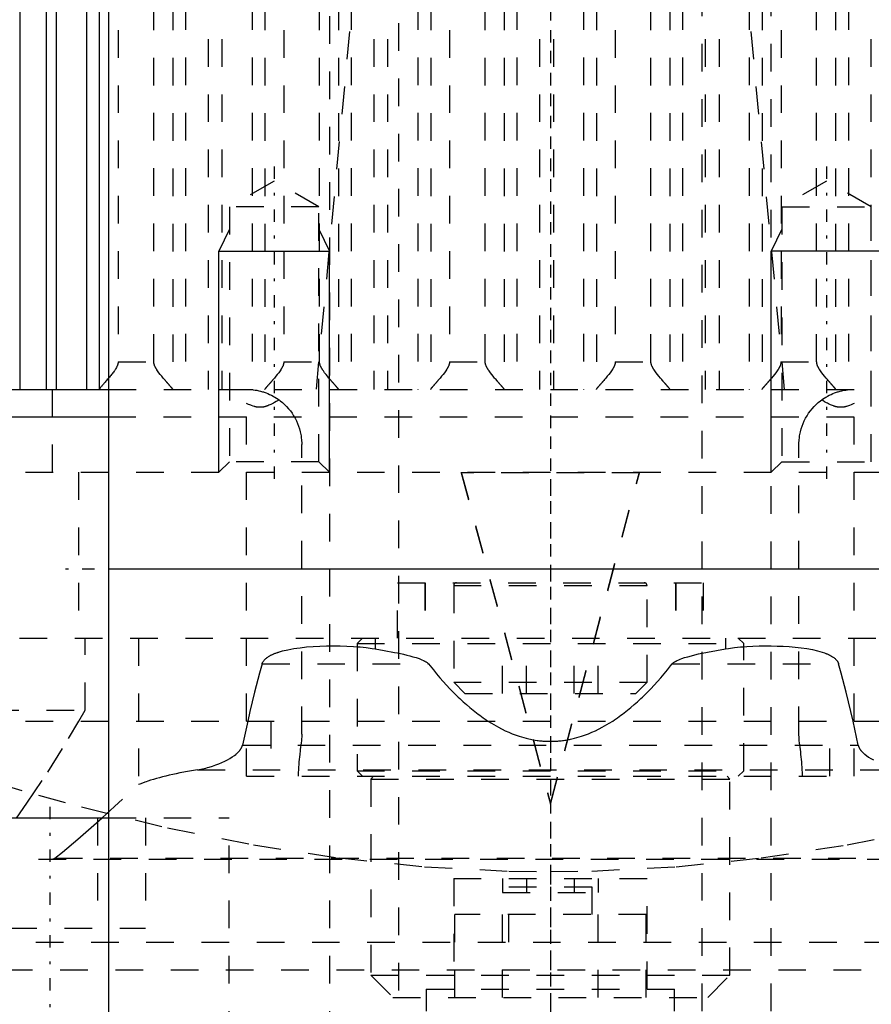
# Model space of a CAD drawing. Extents: x -70 to 70, y -1 to 571.
# Tile 5 of 14: x -19 to 12, y 180 to 216. Entities that reach past the tile are written whole.
import ezdxf

# ---------------------------------------------------------------- set-up
doc = ezdxf.new("R2010")
doc.units = 0
doc.linetypes.add('CENTER', pattern=[1.5, 0.45, -0.5, 0.05, -0.5])
doc.linetypes.add('DASHED', pattern=[2, 1, -1])
for name, color, linetype in [('AM_0', 7, 'CONTINUOUS'), ('AM_10', 7, 'CONTINUOUS'), ('AM_3', 7, 'DASHED'), ('AM_7', 7, 'CENTER')]:
    doc.layers.add(name, color=color, linetype=linetype)

msp = doc.modelspace()

# ---------------------------------------------------------------- linework, layer by layer
at = {"layer": 'AM_0', "color": 7, "linetype": 'CONTINUOUS'}
for p, q in [((-16, 394.2), (-16, 134)), ((-18.26, 249.174), (-18.26, 202.5)), ((-17.891, 249.174), (-17.891, 202.5)), ((-19.206, 248.503), (-19.206, 202.5)), ((-16.797, 248.503), (-16.797, 202.5)), ((-16.333, 248.49), (-16.333, 202.51)), ((-57.145, 202.5), (-16, 202.5)), ((-43, 201.5), (-16.007, 201.5)), ((16, 196), (-16, 196)), ((-24.627, 187), (-15.999, 187))]:
    msp.add_line(p, q, dxfattribs=at)
for points in [[(-16, 202.898, 0), (-16.014, 202.882, 0), (-16.04, 202.852, 0), (-16.065, 202.822, 0), (-16.078, 202.808, 0), (-16.09, 202.794, 0), (-16.114, 202.766, 0), (-16.138, 202.739, 0), (-16.161, 202.713, 0), (-16.183, 202.688, 0), (-16.204, 202.664, 0), (-16.214, 202.653, 0), (-16.224, 202.641, 0), (-16.243, 202.619, 0), (-16.261, 202.599, 0), (-16.277, 202.58, 0), (-16.292, 202.562, 0), (-16.305, 202.547, 0), (-16.31, 202.54, 0), (-16.315, 202.533, 0), (-16.324, 202.522, 0), (-16.331, 202.513, 0), (-16.333, 202.51, 0)], [(-16.333, 202.51, 0), (-16.335, 202.507, 0), (-16.339, 202.502, 0), (-16.343, 202.5, 0), (-16.345, 202.5, 0)]]:
    msp.add_polyline3d(points, dxfattribs=at)
at = {"layer": 'AM_10', "color": 7, "linetype": 'CONTINUOUS'}
for p, q in [((-11.621, 208.3), (-12, 207.5)), ((-8.379, 208.3), (-8, 207.5)), ((8.379, 208.3), (8, 207.5)), ((-12, 199.5), (-12, 207.5)), ((-12, 207.5), (-8, 207.5)), ((-8, 199.5), (-8, 207.5)), ((12, 207.5), (8, 207.5)), ((8, 199.5), (8, 207.5))]:
    msp.add_line(p, q, dxfattribs=at)
at = {"layer": 'AM_3', "color": 6, "linetype": 'DASHED'}
for p, q in [((-5.5, 453.75), (-5.5, 124)), ((5.5, 124), (5.5, 453.75)), ((-8, 444), (-8, 164)), ((8, 164), (8, 444)), ((-12.392, 249.174), (-12.392, 202.5)), ((-11.891, 249.174), (-11.891, 202.5)), ((-6.392, 249.174), (-6.392, 202.5)), ((-5.891, 249.174), (-5.891, 202.5)), ((-0.392, 249.174), (-0.392, 202.5)), ((0.109, 249.174), (0.109, 202.5)), ((5.608, 249.174), (5.608, 202.5)), ((6.109, 249.174), (6.109, 202.5)), ((11.608, 249.174), (11.608, 202.5)), ((-13.674, 248.49), (-13.674, 202.51)), ((-13.21, 248.503), (-13.21, 202.5)), ((-10.797, 248.503), (-10.797, 202.5)), ((-10.333, 248.49), (-10.333, 202.51)), ((-7.674, 248.49), (-7.674, 202.51)), ((-7.21, 248.503), (-7.21, 202.5)), ((-4.797, 248.503), (-4.797, 202.5)), ((-4.333, 248.49), (-4.333, 202.51)), ((-1.674, 248.49), (-1.674, 202.51)), ((-1.21, 248.503), (-1.21, 202.5)), ((1.203, 248.503), (1.203, 202.5)), ((1.667, 248.49), (1.667, 202.51)), ((4.326, 248.49), (4.326, 202.51)), ((4.79, 248.503), (4.79, 202.5)), ((7.203, 248.503), (7.203, 202.5)), ((7.667, 248.49), (7.667, 202.51)), ((10.326, 248.49), (10.326, 202.51)), ((10.79, 248.503), (10.79, 202.5)), ((-15.649, 247.5), (-15.649, 203.5)), ((-14.358, 203.5), (-14.358, 247.5)), ((-9.649, 247.5), (-9.649, 203.5)), ((-8.358, 203.5), (-8.358, 247.5)), ((-3.649, 247.5), (-3.649, 203.5)), ((-2.358, 203.5), (-2.358, 247.5)), ((2.351, 247.5), (2.351, 203.5)), ((3.642, 203.5), (3.642, 247.5)), ((8.351, 247.5), (8.351, 203.5)), ((9.642, 203.5), (9.642, 247.5)), ((-10, 210.036), (-11.621, 209.1)), ((-8.379, 209.1), (-10, 210.036)), ((10, 210.036), (8.379, 209.1)), ((11.621, 209.1), (10, 210.036)), ((-11.621, 209.1), (-11.621, 199.879)), ((-8.379, 209.1), (-11.621, 209.1)), ((-8.379, 199.879), (-8.379, 209.1)), ((8.379, 209.1), (8.379, 199.879)), ((8.379, 209.1), (11.621, 209.1)), ((11.621, 199.879), (11.621, 209.1)), ((-15.649, 203.5), (-14.358, 203.5)), ((-9.649, 203.5), (-8.358, 203.5)), ((-3.649, 203.5), (-2.358, 203.5)), ((2.351, 203.5), (3.642, 203.5)), ((8.351, 203.5), (9.642, 203.5)), ((-18.02, 199.5), (-18.02, 202.5)), ((-16, 202.5), (16, 202.5)), ((-11, 188.5), (-11, 201.987)), ((11, 188.5), (11, 201.987)), ((-16.007, 201.5), (16.007, 201.5)), ((-9, 190.02), (-9, 200.5)), ((9, 190.02), (9, 200.5)), ((-11.621, 199.879), (-12, 199.5)), ((-8.379, 199.879), (-11.621, 199.879)), ((-8, 199.5), (-8.379, 199.879)), ((8.379, 199.879), (8, 199.5)), ((8.379, 199.879), (11.621, 199.879)), ((-43, 199.5), (43, 199.5)), ((-17.084, 199.5), (-17.084, 193.5)), ((-3.225, 199.5), (-3.225, 199.474)), ((-3.225, 199.5), (0, 187.516)), ((3.225, 199.474), (-3.225, 199.474)), ((-3.225, 199.474), (0, 187.49)), ((0, 187.516), (3.225, 199.5)), ((0, 187.49), (3.225, 199.474)), ((3.225, 199.5), (3.225, 199.474)), ((-5.53, 193.5), (-5.53, 195.5)), ((-5.53, 195.5), (5.53, 195.5)), ((-4.54, 195.5), (-4.54, 193.5)), ((-4.53, 195.5), (-4.53, 193.5)), ((-3.5, 195.4), (-3.5, 191.9)), ((-3.5, 195.4), (3.5, 195.4)), ((3.5, 191.9), (3.5, 195.4)), ((4.53, 195.5), (4.53, 193.5)), ((4.54, 195.5), (4.54, 193.5)), ((5.53, 195.5), (5.53, 193.5)), ((-39.215, 193.5), (39.215, 193.5)), ((-16.842, 190.893), (-16.842, 193.5)), ((-14.906, 193.5), (-14.906, 188.204)), ((-6.8, 193.5), (-7, 193.3)), ((-6.344, 193.5), (-6.344, 193.112)), ((-1.732, 191.5), (-1.732, 193.5)), ((-0.866, 191.5), (-0.866, 193.5)), ((0.866, 191.5), (0.866, 193.5)), ((1.732, 191.5), (1.732, 193.5)), ((6.344, 193.5), (6.344, 193.112)), ((7, 193.3), (6.8, 193.5)), ((-7, 193.3), (-7, 188.7)), ((-7, 193.3), (7, 193.3)), ((7, 188.7), (7, 193.3)), ((-10.436, 192.57), (-4.416, 192.57)), ((4.416, 192.57), (10.436, 192.57)), ((-3.5, 191.9), (-3.1, 191.5)), ((-3.5, 191.9), (3.5, 191.9)), ((3.1, 191.5), (3.5, 191.9)), ((-3.1, 191.5), (3.1, 191.5)), ((-40.238, 190.893), (-16.842, 190.893)), ((-17.071, 190.494), (-16.842, 190.893)), ((-41, 190.5), (41, 190.5)), ((-10.958, 190.499), (-11.147, 189.63)), ((-10.115, 190.5), (-10.115, 188.5)), ((10.115, 188.5), (10.115, 190.5)), ((11.147, 189.63), (10.958, 190.499)), ((-11.147, 189.63), (11.147, 189.63)), ((-12.777, 188.733), (12.777, 188.733)), ((-11, 188.5), (11, 188.5)), ((-7, 188.7), (-6.8, 188.5)), ((-7, 188.7), (7, 188.7)), ((-6.4, 188.5), (-6.5, 188.4)), ((6.5, 188.4), (6.4, 188.5)), ((6.8, 188.5), (7, 188.7)), ((-16.23, 186.994), (-14.906, 188.204)), ((-6.5, 188.4), (-6.5, 181.3)), ((-6.5, 188.4), (6.5, 188.4)), ((6.5, 181.3), (6.5, 188.4)), ((0, 187.516), (0, 187.49)), ((-16.395, 187), (-16.395, 183)), ((-15.999, 187), (-11.627, 187)), ((-14.663, 187), (-14.663, 183)), ((-11.627, 179), (-11.627, 187)), ((-20.535, 185.5), (20.535, 185.5)), ((-18.022, 185.5), (-17.937, 185.536)), ((-17.937, 185.536), (17.937, 185.536)), ((-3.5, 184.8), (-3.5, 180.8)), ((-3.5, 184.8), (3.5, 184.8)), ((-1.732, 184.8), (-1.732, 184.3)), ((-0.866, 184.8), (-0.866, 184.3)), ((0.866, 184.8), (0.866, 184.3)), ((1.732, 184.8), (1.732, 184.3)), ((3.5, 180.8), (3.5, 184.8)), ((-1.732, 184.3), (1.732, 184.3)), ((-1.5, 184.5), (1.5, 184.5)), ((-1.5, 182.5), (-1.5, 184.5)), ((1.5, 184.5), (1.5, 182.5)), ((-3.464, 180.5), (-3.464, 183.5)), ((3.464, 183.5), (-3.464, 183.5)), ((-1.732, 180.5), (-1.732, 183.5)), ((1.732, 180.5), (1.732, 183.5)), ((3.464, 180.5), (3.464, 183.5)), ((-21.591, 183), (-14.663, 183)), ((-24.628, 182.5), (24.628, 182.5)), ((-21.744, 181.5), (21.744, 181.5)), ((-6.5, 181.3), (-5.7, 180.5)), ((-6.5, 181.3), (6.5, 181.3)), ((5.7, 180.5), (6.5, 181.3)), ((-4.5, 180.8), (-4.5, 180)), ((-4.5, 180.8), (4.5, 180.8)), ((4.5, 180), (4.5, 180.8)), ((-5.7, 180.5), (5.7, 180.5))]:
    msp.add_line(p, q, dxfattribs=at)
for points in [[(-7.084, 217.437, 0), (-8.483, 202.5, 0)], [(8.483, 202.5, 0), (7.084, 217.437, 0)], [(-15.649, 203.5, 0), (-15.649, 203.496, 0), (-15.649, 203.489, 0), (-15.65, 203.482, 0), (-15.65, 203.478, 0), (-15.65, 203.475, 0), (-15.651, 203.468, 0), (-15.652, 203.461, 0), (-15.652, 203.454, 0), (-15.653, 203.447, 0), (-15.655, 203.441, 0), (-15.655, 203.437, 0), (-15.656, 203.434, 0), (-15.657, 203.427, 0), (-15.659, 203.421, 0), (-15.66, 203.414, 0), (-15.662, 203.408, 0), (-15.664, 203.402, 0), (-15.665, 203.399, 0), (-15.665, 203.395, 0), (-15.667, 203.389, 0), (-15.669, 203.383, 0), (-15.67, 203.38, 0), (-15.672, 203.377, 0), (-15.674, 203.371, 0), (-15.676, 203.365, 0), (-15.677, 203.362, 0), (-15.678, 203.359, 0), (-15.681, 203.353, 0), (-15.683, 203.347, 0), (-15.692, 203.326, 0), (-15.71, 203.291, 0), (-15.728, 203.258, 0), (-15.749, 203.224, 0), (-15.77, 203.192, 0), (-15.781, 203.176, 0), (-15.793, 203.159, 0), (-15.816, 203.127, 0), (-15.839, 203.096, 0), (-15.864, 203.064, 0), (-15.888, 203.033, 0), (-15.913, 203.002, 0), (-15.926, 202.987, 0), (-15.938, 202.972, 0), (-15.963, 202.942, 0), (-15.988, 202.912, 0), (-16, 202.898, 0)], [(-13.674, 202.51, 0), (-13.675, 202.511, 0), (-13.676, 202.513, 0), (-13.678, 202.516, 0), (-13.679, 202.517, 0), (-13.68, 202.519, 0), (-13.682, 202.522, 0), (-13.685, 202.525, 0), (-13.688, 202.529, 0), (-13.691, 202.533, 0), (-13.694, 202.537, 0), (-13.696, 202.539, 0), (-13.698, 202.541, 0), (-13.701, 202.545, 0), (-13.705, 202.55, 0), (-13.709, 202.555, 0), (-13.713, 202.56, 0), (-13.718, 202.565, 0), (-13.72, 202.568, 0), (-13.723, 202.571, 0), (-13.727, 202.577, 0), (-13.732, 202.583, 0), (-13.735, 202.586, 0), (-13.738, 202.589, 0), (-13.743, 202.595, 0), (-13.749, 202.601, 0), (-13.751, 202.604, 0), (-13.754, 202.608, 0), (-13.76, 202.614, 0), (-13.766, 202.621, 0), (-13.772, 202.628, 0), (-13.778, 202.635, 0), (-13.784, 202.643, 0), (-13.788, 202.646, 0), (-13.791, 202.65, 0), (-13.797, 202.657, 0), (-13.804, 202.665, 0), (-13.811, 202.672, 0), (-13.817, 202.68, 0), (-13.824, 202.688, 0), (-13.828, 202.692, 0), (-13.831, 202.696, 0), (-13.838, 202.704, 0), (-13.845, 202.712, 0), (-13.853, 202.72, 0), (-13.86, 202.729, 0), (-13.867, 202.737, 0), (-13.871, 202.741, 0), (-13.875, 202.746, 0), (-13.883, 202.754, 0), (-13.89, 202.763, 0), (-13.898, 202.772, 0), (-13.906, 202.781, 0), (-13.914, 202.79, 0), (-13.918, 202.795, 0), (-13.922, 202.799, 0), (-13.93, 202.809, 0), (-13.938, 202.818, 0), (-13.967, 202.851, 0), (-13.992, 202.881, 0), (-14.017, 202.91, 0), (-14.069, 202.972, 0), (-14.121, 203.035, 0), (-14.171, 203.1, 0), (-14.219, 203.166, 0), (-14.246, 203.205, 0), (-14.253, 203.216, 0), (-14.26, 203.228, 0), (-14.264, 203.233, 0), (-14.267, 203.239, 0), (-14.274, 203.25, 0), (-14.281, 203.262, 0), (-14.284, 203.268, 0), (-14.288, 203.274, 0), (-14.294, 203.285, 0), (-14.3, 203.297, 0), (-14.303, 203.303, 0), (-14.306, 203.309, 0), (-14.312, 203.321, 0), (-14.318, 203.333, 0), (-14.323, 203.345, 0), (-14.328, 203.357, 0), (-14.333, 203.37, 0), (-14.335, 203.376, 0), (-14.337, 203.383, 0), (-14.342, 203.395, 0), (-14.345, 203.408, 0), (-14.349, 203.422, 0), (-14.351, 203.435, 0), (-14.354, 203.449, 0), (-14.355, 203.456, 0), (-14.356, 203.463, 0), (-14.357, 203.478, 0), (-14.358, 203.492, 0), (-14.358, 203.5, 0)], [(-9.649, 203.5, 0), (-9.649, 203.492, 0), (-9.65, 203.478, 0), (-9.651, 203.463, 0), (-9.652, 203.456, 0), (-9.653, 203.449, 0), (-9.656, 203.435, 0), (-9.658, 203.422, 0), (-9.662, 203.408, 0), (-9.665, 203.395, 0), (-9.67, 203.383, 0), (-9.672, 203.376, 0), (-9.674, 203.37, 0), (-9.679, 203.357, 0), (-9.684, 203.345, 0), (-9.689, 203.333, 0), (-9.695, 203.321, 0), (-9.701, 203.309, 0), (-9.704, 203.303, 0), (-9.707, 203.297, 0), (-9.713, 203.285, 0), (-9.719, 203.274, 0), (-9.723, 203.268, 0), (-9.726, 203.262, 0), (-9.733, 203.25, 0), (-9.74, 203.239, 0), (-9.743, 203.233, 0), (-9.747, 203.228, 0), (-9.754, 203.216, 0), (-9.761, 203.205, 0), (-9.788, 203.166, 0), (-9.836, 203.1, 0), (-9.886, 203.035, 0), (-9.938, 202.972, 0), (-9.99, 202.91, 0), (-10.015, 202.881, 0), (-10.04, 202.851, 0), (-10.069, 202.818, 0), (-10.077, 202.809, 0), (-10.085, 202.799, 0), (-10.089, 202.795, 0), (-10.093, 202.79, 0), (-10.101, 202.781, 0), (-10.109, 202.772, 0), (-10.117, 202.763, 0), (-10.124, 202.754, 0), (-10.132, 202.746, 0), (-10.136, 202.741, 0), (-10.14, 202.737, 0), (-10.147, 202.729, 0), (-10.154, 202.72, 0), (-10.162, 202.712, 0), (-10.169, 202.704, 0), (-10.176, 202.696, 0), (-10.179, 202.692, 0), (-10.183, 202.688, 0), (-10.19, 202.68, 0), (-10.196, 202.672, 0), (-10.203, 202.665, 0), (-10.21, 202.657, 0), (-10.216, 202.65, 0), (-10.219, 202.646, 0), (-10.223, 202.643, 0), (-10.229, 202.635, 0), (-10.235, 202.628, 0), (-10.241, 202.621, 0), (-10.247, 202.614, 0), (-10.253, 202.608, 0), (-10.256, 202.604, 0), (-10.258, 202.601, 0), (-10.264, 202.595, 0), (-10.269, 202.589, 0), (-10.272, 202.586, 0), (-10.275, 202.583, 0), (-10.28, 202.577, 0), (-10.284, 202.571, 0), (-10.287, 202.568, 0), (-10.289, 202.565, 0), (-10.294, 202.56, 0), (-10.298, 202.555, 0), (-10.302, 202.55, 0), (-10.306, 202.545, 0), (-10.309, 202.541, 0), (-10.311, 202.539, 0), (-10.313, 202.537, 0), (-10.316, 202.533, 0), (-10.319, 202.529, 0), (-10.322, 202.525, 0), (-10.325, 202.522, 0), (-10.327, 202.519, 0), (-10.328, 202.517, 0), (-10.329, 202.516, 0), (-10.331, 202.513, 0), (-10.332, 202.511, 0), (-10.333, 202.51, 0)], [(-7.674, 202.51, 0), (-7.675, 202.511, 0), (-7.676, 202.513, 0), (-7.678, 202.516, 0), (-7.679, 202.517, 0), (-7.68, 202.519, 0), (-7.682, 202.522, 0), (-7.685, 202.525, 0), (-7.688, 202.529, 0), (-7.691, 202.533, 0), (-7.694, 202.537, 0), (-7.696, 202.539, 0), (-7.698, 202.541, 0), (-7.701, 202.545, 0), (-7.705, 202.55, 0), (-7.709, 202.555, 0), (-7.713, 202.56, 0), (-7.718, 202.565, 0), (-7.72, 202.568, 0), (-7.723, 202.571, 0), (-7.727, 202.577, 0), (-7.732, 202.583, 0), (-7.735, 202.586, 0), (-7.738, 202.589, 0), (-7.743, 202.595, 0), (-7.749, 202.601, 0), (-7.751, 202.604, 0), (-7.754, 202.608, 0), (-7.76, 202.614, 0), (-7.766, 202.621, 0), (-7.772, 202.628, 0), (-7.778, 202.635, 0), (-7.784, 202.643, 0), (-7.788, 202.646, 0), (-7.791, 202.65, 0), (-7.797, 202.657, 0), (-7.804, 202.665, 0), (-7.811, 202.672, 0), (-7.817, 202.68, 0), (-7.824, 202.688, 0), (-7.828, 202.692, 0), (-7.831, 202.696, 0), (-7.838, 202.704, 0), (-7.845, 202.712, 0), (-7.853, 202.72, 0), (-7.86, 202.729, 0), (-7.867, 202.737, 0), (-7.871, 202.741, 0), (-7.875, 202.746, 0), (-7.883, 202.754, 0), (-7.89, 202.763, 0), (-7.898, 202.772, 0), (-7.906, 202.781, 0), (-7.914, 202.79, 0), (-7.918, 202.795, 0), (-7.922, 202.799, 0), (-7.93, 202.809, 0), (-7.938, 202.818, 0), (-7.967, 202.851, 0), (-7.992, 202.881, 0), (-8.017, 202.91, 0), (-8.069, 202.972, 0), (-8.121, 203.035, 0), (-8.171, 203.1, 0), (-8.219, 203.166, 0), (-8.246, 203.205, 0), (-8.253, 203.216, 0), (-8.26, 203.228, 0), (-8.264, 203.233, 0), (-8.267, 203.239, 0), (-8.274, 203.25, 0), (-8.281, 203.262, 0), (-8.284, 203.268, 0), (-8.288, 203.274, 0), (-8.294, 203.285, 0), (-8.3, 203.297, 0), (-8.303, 203.303, 0), (-8.306, 203.309, 0), (-8.312, 203.321, 0), (-8.318, 203.333, 0), (-8.323, 203.345, 0), (-8.328, 203.357, 0), (-8.333, 203.37, 0), (-8.335, 203.376, 0), (-8.337, 203.383, 0), (-8.342, 203.395, 0), (-8.345, 203.408, 0), (-8.349, 203.422, 0), (-8.351, 203.435, 0), (-8.354, 203.449, 0), (-8.355, 203.456, 0), (-8.356, 203.463, 0), (-8.357, 203.478, 0), (-8.358, 203.492, 0), (-8.358, 203.5, 0)], [(-3.649, 203.5, 0), (-3.649, 203.492, 0), (-3.65, 203.478, 0), (-3.651, 203.463, 0), (-3.652, 203.456, 0), (-3.653, 203.449, 0), (-3.656, 203.435, 0), (-3.658, 203.422, 0), (-3.662, 203.408, 0), (-3.665, 203.395, 0), (-3.67, 203.383, 0), (-3.672, 203.376, 0), (-3.674, 203.37, 0), (-3.679, 203.357, 0), (-3.684, 203.345, 0), (-3.689, 203.333, 0), (-3.695, 203.321, 0), (-3.701, 203.309, 0), (-3.704, 203.303, 0), (-3.707, 203.297, 0), (-3.713, 203.285, 0), (-3.719, 203.274, 0), (-3.723, 203.268, 0), (-3.726, 203.262, 0), (-3.733, 203.25, 0), (-3.74, 203.239, 0), (-3.743, 203.233, 0), (-3.747, 203.228, 0), (-3.754, 203.216, 0), (-3.761, 203.205, 0), (-3.788, 203.166, 0), (-3.836, 203.1, 0), (-3.886, 203.035, 0), (-3.938, 202.972, 0), (-3.99, 202.91, 0), (-4.015, 202.881, 0), (-4.04, 202.851, 0), (-4.069, 202.818, 0), (-4.077, 202.809, 0), (-4.085, 202.799, 0), (-4.089, 202.795, 0), (-4.093, 202.79, 0), (-4.101, 202.781, 0), (-4.109, 202.772, 0), (-4.117, 202.763, 0), (-4.124, 202.754, 0), (-4.132, 202.746, 0), (-4.136, 202.741, 0), (-4.14, 202.737, 0), (-4.147, 202.729, 0), (-4.154, 202.72, 0), (-4.162, 202.712, 0), (-4.169, 202.704, 0), (-4.176, 202.696, 0), (-4.179, 202.692, 0), (-4.183, 202.688, 0), (-4.19, 202.68, 0), (-4.196, 202.672, 0), (-4.203, 202.665, 0), (-4.21, 202.657, 0), (-4.216, 202.65, 0), (-4.219, 202.646, 0), (-4.223, 202.643, 0), (-4.229, 202.635, 0), (-4.235, 202.628, 0), (-4.241, 202.621, 0), (-4.247, 202.614, 0), (-4.253, 202.608, 0), (-4.256, 202.604, 0), (-4.258, 202.601, 0), (-4.264, 202.595, 0), (-4.269, 202.589, 0), (-4.272, 202.586, 0), (-4.275, 202.583, 0), (-4.28, 202.577, 0), (-4.284, 202.571, 0), (-4.287, 202.568, 0), (-4.289, 202.565, 0), (-4.294, 202.56, 0), (-4.298, 202.555, 0), (-4.302, 202.55, 0), (-4.306, 202.545, 0), (-4.309, 202.541, 0), (-4.311, 202.539, 0), (-4.313, 202.537, 0), (-4.316, 202.533, 0), (-4.319, 202.529, 0), (-4.322, 202.525, 0), (-4.325, 202.522, 0), (-4.327, 202.519, 0), (-4.328, 202.517, 0), (-4.329, 202.516, 0), (-4.331, 202.513, 0), (-4.332, 202.511, 0), (-4.333, 202.51, 0)], [(-1.674, 202.51, 0), (-1.675, 202.511, 0), (-1.676, 202.513, 0), (-1.678, 202.516, 0), (-1.679, 202.517, 0), (-1.68, 202.519, 0), (-1.682, 202.522, 0), (-1.685, 202.525, 0), (-1.688, 202.529, 0), (-1.691, 202.533, 0), (-1.694, 202.537, 0), (-1.696, 202.539, 0), (-1.698, 202.541, 0), (-1.701, 202.545, 0), (-1.705, 202.55, 0), (-1.709, 202.555, 0), (-1.713, 202.56, 0), (-1.718, 202.565, 0), (-1.72, 202.568, 0), (-1.723, 202.571, 0), (-1.727, 202.577, 0), (-1.732, 202.583, 0), (-1.735, 202.586, 0), (-1.738, 202.589, 0), (-1.743, 202.595, 0), (-1.749, 202.601, 0), (-1.751, 202.604, 0), (-1.754, 202.608, 0), (-1.76, 202.614, 0), (-1.766, 202.621, 0), (-1.772, 202.628, 0), (-1.778, 202.635, 0), (-1.784, 202.643, 0), (-1.788, 202.646, 0), (-1.791, 202.65, 0), (-1.797, 202.657, 0), (-1.804, 202.665, 0), (-1.811, 202.672, 0), (-1.817, 202.68, 0), (-1.824, 202.688, 0), (-1.828, 202.692, 0), (-1.831, 202.696, 0), (-1.838, 202.704, 0), (-1.845, 202.712, 0), (-1.853, 202.72, 0), (-1.86, 202.729, 0), (-1.867, 202.737, 0), (-1.871, 202.741, 0), (-1.875, 202.746, 0), (-1.883, 202.754, 0), (-1.89, 202.763, 0), (-1.898, 202.772, 0), (-1.906, 202.781, 0), (-1.914, 202.79, 0), (-1.918, 202.795, 0), (-1.922, 202.799, 0), (-1.93, 202.809, 0), (-1.938, 202.818, 0), (-1.967, 202.851, 0), (-1.992, 202.881, 0), (-2.017, 202.91, 0), (-2.069, 202.972, 0), (-2.121, 203.035, 0), (-2.171, 203.1, 0), (-2.219, 203.166, 0), (-2.246, 203.205, 0), (-2.253, 203.216, 0), (-2.26, 203.228, 0), (-2.264, 203.233, 0), (-2.267, 203.239, 0), (-2.274, 203.25, 0), (-2.281, 203.262, 0), (-2.284, 203.268, 0), (-2.288, 203.274, 0), (-2.294, 203.285, 0), (-2.3, 203.297, 0), (-2.303, 203.303, 0), (-2.306, 203.309, 0), (-2.312, 203.321, 0), (-2.318, 203.333, 0), (-2.323, 203.345, 0), (-2.328, 203.357, 0), (-2.333, 203.37, 0), (-2.335, 203.376, 0), (-2.337, 203.383, 0), (-2.342, 203.395, 0), (-2.345, 203.408, 0), (-2.349, 203.422, 0), (-2.351, 203.435, 0), (-2.354, 203.449, 0), (-2.355, 203.456, 0), (-2.356, 203.463, 0), (-2.357, 203.478, 0), (-2.358, 203.492, 0), (-2.358, 203.5, 0)], [(2.351, 203.5, 0), (2.351, 203.492, 0), (2.35, 203.478, 0), (2.349, 203.463, 0), (2.348, 203.456, 0), (2.347, 203.449, 0), (2.344, 203.435, 0), (2.342, 203.422, 0), (2.338, 203.408, 0), (2.335, 203.395, 0), (2.33, 203.383, 0), (2.328, 203.376, 0), (2.326, 203.37, 0), (2.321, 203.357, 0), (2.316, 203.345, 0), (2.311, 203.333, 0), (2.305, 203.321, 0), (2.299, 203.309, 0), (2.296, 203.303, 0), (2.293, 203.297, 0), (2.287, 203.285, 0), (2.281, 203.274, 0), (2.277, 203.268, 0), (2.274, 203.262, 0), (2.267, 203.25, 0), (2.26, 203.239, 0), (2.257, 203.233, 0), (2.253, 203.228, 0), (2.246, 203.216, 0), (2.239, 203.205, 0), (2.212, 203.166, 0), (2.164, 203.1, 0), (2.114, 203.035, 0), (2.062, 202.972, 0), (2.01, 202.91, 0), (1.985, 202.881, 0), (1.96, 202.851, 0), (1.931, 202.818, 0), (1.923, 202.809, 0), (1.915, 202.799, 0), (1.911, 202.795, 0), (1.907, 202.79, 0), (1.899, 202.781, 0), (1.891, 202.772, 0), (1.883, 202.763, 0), (1.876, 202.754, 0), (1.868, 202.746, 0), (1.864, 202.741, 0), (1.86, 202.737, 0), (1.853, 202.729, 0), (1.846, 202.72, 0), (1.838, 202.712, 0), (1.831, 202.704, 0), (1.824, 202.696, 0), (1.821, 202.692, 0), (1.817, 202.688, 0), (1.81, 202.68, 0), (1.804, 202.672, 0), (1.797, 202.665, 0), (1.79, 202.657, 0), (1.784, 202.65, 0), (1.781, 202.646, 0), (1.777, 202.643, 0), (1.771, 202.635, 0), (1.765, 202.628, 0), (1.759, 202.621, 0), (1.753, 202.614, 0), (1.747, 202.608, 0), (1.744, 202.604, 0), (1.742, 202.601, 0), (1.736, 202.595, 0), (1.731, 202.589, 0), (1.728, 202.586, 0), (1.725, 202.583, 0), (1.72, 202.577, 0), (1.716, 202.571, 0), (1.713, 202.568, 0), (1.711, 202.565, 0), (1.706, 202.56, 0), (1.702, 202.555, 0), (1.698, 202.55, 0), (1.694, 202.545, 0), (1.691, 202.541, 0), (1.689, 202.539, 0), (1.687, 202.537, 0), (1.684, 202.533, 0), (1.681, 202.529, 0), (1.678, 202.525, 0), (1.675, 202.522, 0), (1.673, 202.519, 0), (1.672, 202.517, 0), (1.671, 202.516, 0), (1.669, 202.513, 0), (1.668, 202.511, 0), (1.667, 202.51, 0)], [(4.326, 202.51, 0), (4.325, 202.511, 0), (4.324, 202.513, 0), (4.322, 202.516, 0), (4.321, 202.517, 0), (4.32, 202.519, 0), (4.318, 202.522, 0), (4.315, 202.525, 0), (4.312, 202.529, 0), (4.309, 202.533, 0), (4.306, 202.537, 0), (4.304, 202.539, 0), (4.302, 202.541, 0), (4.299, 202.545, 0), (4.295, 202.55, 0), (4.291, 202.555, 0), (4.287, 202.56, 0), (4.282, 202.565, 0), (4.28, 202.568, 0), (4.277, 202.571, 0), (4.273, 202.577, 0), (4.268, 202.583, 0), (4.265, 202.586, 0), (4.262, 202.589, 0), (4.257, 202.595, 0), (4.251, 202.601, 0), (4.249, 202.604, 0), (4.246, 202.608, 0), (4.24, 202.614, 0), (4.234, 202.621, 0), (4.228, 202.628, 0), (4.222, 202.635, 0), (4.216, 202.643, 0), (4.212, 202.646, 0), (4.209, 202.65, 0), (4.203, 202.657, 0), (4.196, 202.665, 0), (4.189, 202.672, 0), (4.183, 202.68, 0), (4.176, 202.688, 0), (4.172, 202.692, 0), (4.169, 202.696, 0), (4.162, 202.704, 0), (4.155, 202.712, 0), (4.147, 202.72, 0), (4.14, 202.729, 0), (4.133, 202.737, 0), (4.129, 202.741, 0), (4.125, 202.746, 0), (4.117, 202.754, 0), (4.11, 202.763, 0), (4.102, 202.772, 0), (4.094, 202.781, 0), (4.086, 202.79, 0), (4.082, 202.795, 0), (4.078, 202.799, 0), (4.07, 202.809, 0), (4.062, 202.818, 0), (4.033, 202.851, 0), (4.008, 202.881, 0), (3.983, 202.91, 0), (3.931, 202.972, 0), (3.879, 203.035, 0), (3.829, 203.1, 0), (3.781, 203.166, 0), (3.754, 203.205, 0), (3.747, 203.216, 0), (3.74, 203.228, 0), (3.736, 203.233, 0), (3.733, 203.239, 0), (3.726, 203.25, 0), (3.719, 203.262, 0), (3.716, 203.268, 0), (3.712, 203.274, 0), (3.706, 203.285, 0), (3.7, 203.297, 0), (3.697, 203.303, 0), (3.694, 203.309, 0), (3.688, 203.321, 0), (3.682, 203.333, 0), (3.677, 203.345, 0), (3.672, 203.357, 0), (3.667, 203.37, 0), (3.665, 203.376, 0), (3.663, 203.383, 0), (3.658, 203.395, 0), (3.655, 203.408, 0), (3.651, 203.422, 0), (3.649, 203.435, 0), (3.646, 203.449, 0), (3.645, 203.456, 0), (3.644, 203.463, 0), (3.643, 203.478, 0), (3.642, 203.492, 0), (3.642, 203.5, 0)], [(8.351, 203.5, 0), (8.351, 203.492, 0), (8.35, 203.478, 0), (8.349, 203.463, 0), (8.348, 203.456, 0), (8.347, 203.449, 0), (8.344, 203.435, 0), (8.342, 203.422, 0), (8.338, 203.408, 0), (8.335, 203.395, 0), (8.33, 203.383, 0), (8.328, 203.376, 0), (8.326, 203.37, 0), (8.321, 203.357, 0), (8.316, 203.345, 0), (8.311, 203.333, 0), (8.305, 203.321, 0), (8.299, 203.309, 0), (8.296, 203.303, 0), (8.293, 203.297, 0), (8.287, 203.285, 0), (8.281, 203.274, 0), (8.277, 203.268, 0), (8.274, 203.262, 0), (8.267, 203.25, 0), (8.26, 203.239, 0), (8.257, 203.233, 0), (8.253, 203.228, 0), (8.246, 203.216, 0), (8.239, 203.205, 0), (8.212, 203.166, 0), (8.164, 203.1, 0), (8.114, 203.035, 0), (8.062, 202.972, 0), (8.01, 202.91, 0), (7.985, 202.881, 0), (7.96, 202.851, 0), (7.931, 202.818, 0), (7.923, 202.809, 0), (7.915, 202.799, 0), (7.911, 202.795, 0), (7.907, 202.79, 0), (7.899, 202.781, 0), (7.891, 202.772, 0), (7.883, 202.763, 0), (7.876, 202.754, 0), (7.868, 202.746, 0), (7.864, 202.741, 0), (7.86, 202.737, 0), (7.853, 202.729, 0), (7.846, 202.72, 0), (7.838, 202.712, 0), (7.831, 202.704, 0), (7.824, 202.696, 0), (7.821, 202.692, 0), (7.817, 202.688, 0), (7.81, 202.68, 0), (7.804, 202.672, 0), (7.797, 202.665, 0), (7.79, 202.657, 0), (7.784, 202.65, 0), (7.781, 202.646, 0), (7.777, 202.643, 0), (7.771, 202.635, 0), (7.765, 202.628, 0), (7.759, 202.621, 0), (7.753, 202.614, 0), (7.747, 202.608, 0), (7.744, 202.604, 0), (7.742, 202.601, 0), (7.736, 202.595, 0), (7.731, 202.589, 0), (7.728, 202.586, 0), (7.725, 202.583, 0), (7.72, 202.577, 0), (7.716, 202.571, 0), (7.713, 202.568, 0), (7.711, 202.565, 0), (7.706, 202.56, 0), (7.702, 202.555, 0), (7.698, 202.55, 0), (7.694, 202.545, 0), (7.691, 202.541, 0), (7.689, 202.539, 0), (7.687, 202.537, 0), (7.684, 202.533, 0), (7.681, 202.529, 0), (7.678, 202.525, 0), (7.675, 202.522, 0), (7.673, 202.519, 0), (7.672, 202.517, 0), (7.671, 202.516, 0), (7.669, 202.513, 0), (7.668, 202.511, 0), (7.667, 202.51, 0)], [(10.326, 202.51, 0), (10.325, 202.511, 0), (10.324, 202.513, 0), (10.322, 202.516, 0), (10.321, 202.517, 0), (10.32, 202.519, 0), (10.318, 202.522, 0), (10.315, 202.525, 0), (10.312, 202.529, 0), (10.309, 202.533, 0), (10.306, 202.537, 0), (10.304, 202.539, 0), (10.302, 202.541, 0), (10.299, 202.545, 0), (10.295, 202.55, 0), (10.291, 202.555, 0), (10.287, 202.56, 0), (10.282, 202.565, 0), (10.28, 202.568, 0), (10.277, 202.571, 0), (10.273, 202.577, 0), (10.268, 202.583, 0), (10.265, 202.586, 0), (10.262, 202.589, 0), (10.257, 202.595, 0), (10.251, 202.601, 0), (10.249, 202.604, 0), (10.246, 202.608, 0), (10.24, 202.614, 0), (10.234, 202.621, 0), (10.228, 202.628, 0), (10.222, 202.635, 0), (10.216, 202.643, 0), (10.212, 202.646, 0), (10.209, 202.65, 0), (10.203, 202.657, 0), (10.196, 202.665, 0), (10.189, 202.672, 0), (10.183, 202.68, 0), (10.176, 202.688, 0), (10.172, 202.692, 0), (10.169, 202.696, 0), (10.162, 202.704, 0), (10.155, 202.712, 0), (10.147, 202.72, 0), (10.14, 202.729, 0), (10.133, 202.737, 0), (10.129, 202.741, 0), (10.125, 202.746, 0), (10.117, 202.754, 0), (10.11, 202.763, 0), (10.102, 202.772, 0), (10.094, 202.781, 0), (10.086, 202.79, 0), (10.082, 202.795, 0), (10.078, 202.799, 0), (10.07, 202.809, 0), (10.062, 202.818, 0), (10.033, 202.851, 0), (10.008, 202.881, 0), (9.983, 202.91, 0), (9.931, 202.972, 0), (9.879, 203.035, 0), (9.829, 203.1, 0), (9.781, 203.166, 0), (9.754, 203.205, 0), (9.747, 203.216, 0), (9.74, 203.228, 0), (9.736, 203.233, 0), (9.733, 203.239, 0), (9.726, 203.25, 0), (9.719, 203.262, 0), (9.716, 203.268, 0), (9.712, 203.274, 0), (9.706, 203.285, 0), (9.7, 203.297, 0), (9.697, 203.303, 0), (9.694, 203.309, 0), (9.688, 203.321, 0), (9.682, 203.333, 0), (9.677, 203.345, 0), (9.672, 203.357, 0), (9.667, 203.37, 0), (9.665, 203.376, 0), (9.663, 203.383, 0), (9.658, 203.395, 0), (9.655, 203.408, 0), (9.651, 203.422, 0), (9.649, 203.435, 0), (9.646, 203.449, 0), (9.645, 203.456, 0), (9.644, 203.463, 0), (9.643, 203.478, 0), (9.642, 203.492, 0), (9.642, 203.5, 0)], [(-13.662, 202.5, 0), (-13.664, 202.5, 0), (-13.668, 202.502, 0), (-13.672, 202.507, 0), (-13.674, 202.51, 0)], [(-11, 202.5, 0), (-10.966, 202.5, 0), (-10.897, 202.497, 0), (-10.829, 202.493, 0), (-10.795, 202.489, 0), (-10.761, 202.486, 0), (-10.693, 202.476, 0), (-10.625, 202.465, 0), (-10.558, 202.45, 0), (-10.491, 202.434, 0), (-10.424, 202.415, 0), (-10.391, 202.405, 0), (-10.358, 202.394, 0), (-10.292, 202.371, 0), (-10.227, 202.345, 0), (-10.163, 202.316, 0), (-10.099, 202.286, 0), (-10.036, 202.252, 0), (-10.005, 202.235, 0), (-9.974, 202.217, 0), (-9.913, 202.179, 0), (-9.854, 202.139, 0), (-9.824, 202.118, 0)], [(-10.333, 202.51, 0), (-10.335, 202.507, 0), (-10.339, 202.502, 0), (-10.343, 202.5, 0), (-10.345, 202.5, 0)], [(-7.662, 202.5, 0), (-7.664, 202.5, 0), (-7.668, 202.502, 0), (-7.672, 202.507, 0), (-7.674, 202.51, 0)], [(-4.333, 202.51, 0), (-4.335, 202.507, 0), (-4.339, 202.502, 0), (-4.343, 202.5, 0), (-4.345, 202.5, 0)], [(-1.662, 202.5, 0), (-1.664, 202.5, 0), (-1.668, 202.502, 0), (-1.672, 202.507, 0), (-1.674, 202.51, 0)], [(1.667, 202.51, 0), (1.665, 202.507, 0), (1.661, 202.502, 0), (1.657, 202.5, 0), (1.655, 202.5, 0)], [(4.338, 202.5, 0), (4.336, 202.5, 0), (4.332, 202.502, 0), (4.328, 202.507, 0), (4.326, 202.51, 0)], [(7.667, 202.51, 0), (7.665, 202.507, 0), (7.661, 202.502, 0), (7.657, 202.5, 0), (7.655, 202.5, 0)], [(9.824, 202.118, 0), (9.854, 202.139, 0), (9.913, 202.179, 0), (9.974, 202.217, 0), (10.005, 202.235, 0), (10.036, 202.252, 0), (10.099, 202.286, 0), (10.163, 202.316, 0), (10.227, 202.345, 0), (10.292, 202.371, 0), (10.358, 202.394, 0), (10.391, 202.405, 0), (10.424, 202.415, 0), (10.491, 202.434, 0), (10.558, 202.45, 0), (10.625, 202.465, 0), (10.693, 202.476, 0), (10.761, 202.486, 0), (10.795, 202.489, 0), (10.829, 202.493, 0), (10.897, 202.497, 0), (10.966, 202.5, 0), (11, 202.5, 0)], [(10.338, 202.5, 0), (10.336, 202.5, 0), (10.332, 202.502, 0), (10.328, 202.507, 0), (10.326, 202.51, 0)], [(-9.824, 202.118, 0), (-9.857, 202.098, 0), (-9.921, 202.06, 0), (-9.986, 202.023, 0), (-10.018, 202.005, 0), (-10.051, 201.988, 0), (-10.118, 201.954, 0), (-10.188, 201.923, 0), (-10.229, 201.906, 0), (-10.242, 201.902, 0), (-10.254, 201.898, 0), (-10.26, 201.896, 0), (-10.266, 201.893, 0), (-10.278, 201.889, 0), (-10.29, 201.886, 0), (-10.302, 201.882, 0), (-10.315, 201.878, 0), (-10.327, 201.875, 0), (-10.333, 201.873, 0), (-10.339, 201.872, 0), (-10.351, 201.869, 0), (-10.364, 201.866, 0), (-10.376, 201.864, 0), (-10.388, 201.861, 0), (-10.4, 201.859, 0), (-10.406, 201.858, 0), (-10.412, 201.857, 0), (-10.424, 201.856, 0), (-10.436, 201.854, 0), (-10.441, 201.854, 0), (-10.447, 201.853, 0), (-10.459, 201.852, 0), (-10.471, 201.851, 0), (-10.477, 201.851, 0), (-10.483, 201.85, 0), (-10.495, 201.85, 0), (-10.506, 201.85, 0), (-10.518, 201.85, 0), (-10.53, 201.85, 0), (-10.542, 201.85, 0), (-10.547, 201.851, 0), (-10.553, 201.851, 0), (-10.565, 201.852, 0), (-10.577, 201.853, 0), (-10.589, 201.854, 0), (-10.601, 201.856, 0), (-10.612, 201.857, 0), (-10.618, 201.858, 0), (-10.624, 201.859, 0), (-10.636, 201.861, 0), (-10.648, 201.863, 0), (-10.659, 201.865, 0), (-10.671, 201.868, 0), (-10.682, 201.87, 0), (-10.688, 201.872, 0), (-10.694, 201.873, 0), (-10.705, 201.876, 0), (-10.716, 201.879, 0), (-10.755, 201.89, 0), (-10.819, 201.911, 0), (-10.849, 201.923, 0), (-10.878, 201.934, 0), (-10.932, 201.956, 0), (-10.979, 201.977, 0), (-11, 201.987, 0)], [(-9.824, 202.118, 0), (-9.782, 202.087, 0), (-9.701, 202.021, 0), (-9.623, 201.951, 0), (-9.586, 201.914, 0), (-9.549, 201.877, 0), (-9.479, 201.799, 0), (-9.413, 201.717, 0), (-9.352, 201.633, 0), (-9.295, 201.545, 0), (-9.242, 201.454, 0), (-9.218, 201.408, 0), (-9.195, 201.361, 0), (-9.152, 201.265, 0), (-9.115, 201.167, 0), (-9.082, 201.068, 0), (-9.055, 200.967, 0), (-9.033, 200.864, 0), (-9.025, 200.813, 0), (-9.017, 200.761, 0), (-9.006, 200.657, 0), (-9.001, 200.552, 0), (-9, 200.5, 0)], [(9, 200.5, 0), (9.001, 200.552, 0), (9.006, 200.657, 0), (9.017, 200.761, 0), (9.025, 200.813, 0), (9.033, 200.864, 0), (9.055, 200.967, 0), (9.082, 201.068, 0), (9.115, 201.167, 0), (9.152, 201.265, 0), (9.195, 201.361, 0), (9.218, 201.408, 0), (9.242, 201.454, 0), (9.295, 201.545, 0), (9.352, 201.633, 0), (9.413, 201.717, 0), (9.479, 201.799, 0), (9.549, 201.877, 0), (9.586, 201.914, 0), (9.623, 201.951, 0), (9.701, 202.021, 0), (9.782, 202.087, 0), (9.824, 202.118, 0)], [(11, 201.987, 0), (10.966, 201.971, 0), (10.897, 201.942, 0), (10.827, 201.915, 0), (10.792, 201.902, 0), (10.757, 201.891, 0), (10.718, 201.879, 0), (10.707, 201.876, 0), (10.696, 201.874, 0), (10.691, 201.872, 0), (10.686, 201.871, 0), (10.675, 201.869, 0), (10.664, 201.866, 0), (10.654, 201.864, 0), (10.644, 201.862, 0), (10.634, 201.861, 0), (10.629, 201.86, 0), (10.624, 201.859, 0), (10.614, 201.857, 0), (10.604, 201.856, 0), (10.594, 201.855, 0), (10.585, 201.854, 0), (10.575, 201.853, 0), (10.57, 201.852, 0), (10.566, 201.852, 0), (10.556, 201.851, 0), (10.547, 201.851, 0), (10.538, 201.85, 0), (10.529, 201.85, 0), (10.519, 201.85, 0), (10.515, 201.85, 0), (10.51, 201.85, 0), (10.501, 201.85, 0), (10.492, 201.85, 0), (10.482, 201.85, 0), (10.473, 201.851, 0), (10.463, 201.852, 0), (10.459, 201.852, 0), (10.454, 201.852, 0), (10.444, 201.853, 0), (10.435, 201.854, 0), (10.43, 201.855, 0), (10.425, 201.855, 0), (10.415, 201.857, 0), (10.405, 201.858, 0), (10.401, 201.859, 0), (10.396, 201.86, 0), (10.386, 201.862, 0), (10.376, 201.864, 0), (10.366, 201.866, 0), (10.355, 201.868, 0), (10.345, 201.87, 0), (10.34, 201.872, 0), (10.335, 201.873, 0), (10.324, 201.876, 0), (10.314, 201.878, 0), (10.303, 201.882, 0), (10.293, 201.885, 0), (10.282, 201.888, 0), (10.277, 201.89, 0), (10.271, 201.892, 0), (10.26, 201.895, 0), (10.249, 201.899, 0), (10.21, 201.914, 0), (10.142, 201.943, 0), (10.072, 201.977, 0), (10.037, 201.995, 0), (10.002, 202.014, 0), (9.931, 202.054, 0), (9.86, 202.096, 0), (9.824, 202.118, 0)], [(-10.436, 192.57, 0), (-10.436, 192.571, 0), (-10.435, 192.574, 0), (-10.434, 192.577, 0), (-10.433, 192.579, 0), (-10.433, 192.581, 0), (-10.432, 192.584, 0), (-10.431, 192.587, 0), (-10.43, 192.59, 0), (-10.429, 192.593, 0), (-10.427, 192.596, 0), (-10.427, 192.598, 0), (-10.426, 192.599, 0), (-10.425, 192.602, 0), (-10.424, 192.605, 0), (-10.419, 192.616, 0), (-10.414, 192.624, 0), (-10.41, 192.633, 0), (-10.4, 192.65, 0), (-10.389, 192.666, 0), (-10.378, 192.682, 0), (-10.366, 192.697, 0), (-10.353, 192.712, 0), (-10.346, 192.719, 0), (-10.339, 192.726, 0), (-10.325, 192.739, 0), (-10.311, 192.753, 0), (-10.296, 192.765, 0), (-10.282, 192.777, 0), (-10.267, 192.789, 0), (-10.259, 192.795, 0), (-10.251, 192.801, 0), (-10.234, 192.812, 0), (-10.217, 192.823, 0), (-10.209, 192.829, 0), (-10.2, 192.835, 0), (-10.181, 192.846, 0), (-10.162, 192.857, 0), (-10.153, 192.862, 0), (-10.143, 192.868, 0), (-10.123, 192.878, 0), (-10.102, 192.889, 0), (-10.08, 192.899, 0), (-10.058, 192.91, 0), (-10.035, 192.92, 0), (-10.023, 192.925, 0), (-10.011, 192.93, 0), (-9.987, 192.94, 0), (-9.962, 192.95, 0), (-9.937, 192.96, 0), (-9.911, 192.969, 0), (-9.884, 192.979, 0), (-9.871, 192.983, 0), (-9.857, 192.988, 0), (-9.829, 192.997, 0), (-9.801, 193.006, 0), (-9.697, 193.035, 0), (-9.504, 193.081, 0), (-9.292, 193.12, 0), (-9.179, 193.137, 0), (-9.063, 193.152, 0), (-8.827, 193.178, 0), (-8.588, 193.197, 0), (-8.346, 193.21, 0), (-8.104, 193.217, 0), (-7.86, 193.22, 0), (-7.737, 193.219, 0), (-7.614, 193.217, 0), (-7.368, 193.21, 0), (-7.123, 193.197, 0), (-7, 193.188, 0)], [(-7, 193.188, 0), (-6.89, 193.179, 0), (-6.67, 193.157, 0), (-6.452, 193.129, 0), (-6.344, 193.112, 0)], [(-6.344, 193.112, 0), (-6.014, 193.056, 0), (-5.639, 192.984, 0), (-5.533, 192.963, 0), (-5.424, 192.939, 0), (-5.369, 192.926, 0), (-5.313, 192.914, 0), (-5.2, 192.886, 0), (-5.086, 192.857, 0), (-4.974, 192.826, 0), (-4.863, 192.793, 0), (-4.755, 192.756, 0), (-4.702, 192.737, 0), (-4.65, 192.716, 0), (-4.592, 192.69, 0), (-4.576, 192.682, 0), (-4.56, 192.674, 0), (-4.552, 192.67, 0), (-4.544, 192.666, 0), (-4.528, 192.657, 0), (-4.512, 192.647, 0), (-4.496, 192.637, 0), (-4.48, 192.626, 0), (-4.464, 192.615, 0), (-4.456, 192.609, 0), (-4.449, 192.603, 0), (-4.441, 192.595, 0), (-4.438, 192.593, 0), (-4.436, 192.591, 0), (-4.435, 192.59, 0), (-4.434, 192.589, 0), (-4.432, 192.587, 0), (-4.429, 192.584, 0), (-4.427, 192.582, 0), (-4.425, 192.58, 0), (-4.423, 192.578, 0), (-4.422, 192.577, 0), (-4.421, 192.575, 0), (-4.419, 192.573, 0), (-4.417, 192.571, 0), (-4.416, 192.57, 0)], [(4.416, 192.57, 0), (4.417, 192.571, 0), (4.419, 192.573, 0), (4.421, 192.575, 0), (4.422, 192.577, 0), (4.423, 192.578, 0), (4.425, 192.58, 0), (4.427, 192.582, 0), (4.429, 192.584, 0), (4.432, 192.587, 0), (4.434, 192.589, 0), (4.435, 192.59, 0), (4.436, 192.591, 0), (4.438, 192.593, 0), (4.441, 192.595, 0), (4.449, 192.603, 0), (4.456, 192.609, 0), (4.464, 192.615, 0), (4.48, 192.626, 0), (4.496, 192.637, 0), (4.512, 192.647, 0), (4.528, 192.657, 0), (4.544, 192.666, 0), (4.552, 192.67, 0), (4.56, 192.674, 0), (4.576, 192.682, 0), (4.592, 192.69, 0), (4.65, 192.716, 0), (4.702, 192.737, 0), (4.755, 192.756, 0), (4.863, 192.793, 0), (4.974, 192.826, 0), (5.369, 192.926, 0), (6.014, 193.056, 0), (6.344, 193.112, 0)], [(6.344, 193.112, 0), (6.452, 193.129, 0), (6.67, 193.157, 0), (6.89, 193.179, 0), (7, 193.188, 0)], [(7, 193.188, 0), (7.112, 193.196, 0), (7.333, 193.208, 0), (7.555, 193.216, 0), (7.665, 193.218, 0), (7.776, 193.219, 0), (7.997, 193.219, 0), (8.217, 193.214, 0), (8.435, 193.205, 0), (8.652, 193.192, 0), (8.868, 193.174, 0), (8.975, 193.163, 0), (9.081, 193.15, 0), (9.29, 193.12, 0), (9.491, 193.083, 0), (9.675, 193.041, 0), (9.842, 192.993, 0), (9.93, 192.962, 0), (9.955, 192.953, 0), (9.978, 192.944, 0), (9.99, 192.939, 0), (10.001, 192.934, 0), (10.024, 192.925, 0), (10.046, 192.915, 0), (10.057, 192.91, 0), (10.068, 192.905, 0), (10.089, 192.895, 0), (10.112, 192.884, 0), (10.124, 192.878, 0), (10.136, 192.871, 0), (10.16, 192.858, 0), (10.185, 192.844, 0), (10.21, 192.828, 0), (10.235, 192.812, 0), (10.259, 192.795, 0), (10.271, 192.785, 0), (10.283, 192.776, 0), (10.306, 192.757, 0), (10.329, 192.736, 0), (10.35, 192.714, 0), (10.37, 192.691, 0), (10.381, 192.677, 0), (10.384, 192.673, 0), (10.387, 192.669, 0), (10.389, 192.667, 0), (10.39, 192.665, 0), (10.393, 192.66, 0), (10.396, 192.656, 0), (10.397, 192.654, 0), (10.399, 192.652, 0), (10.401, 192.647, 0), (10.404, 192.643, 0), (10.405, 192.641, 0), (10.407, 192.639, 0), (10.409, 192.634, 0), (10.412, 192.63, 0), (10.414, 192.625, 0), (10.417, 192.62, 0), (10.419, 192.616, 0), (10.42, 192.613, 0), (10.421, 192.611, 0), (10.423, 192.606, 0), (10.425, 192.602, 0), (10.427, 192.597, 0), (10.429, 192.592, 0), (10.431, 192.587, 0), (10.432, 192.585, 0), (10.432, 192.582, 0), (10.434, 192.577, 0), (10.436, 192.572, 0), (10.436, 192.57, 0)], [(-10.436, 192.57, 0), (-10.53, 192.232, 0), (-10.709, 191.545, 0), (-10.877, 190.848, 0), (-10.958, 190.499, 0)], [(-4.416, 192.57, 0), (-4.356, 192.494, 0), (-4.236, 192.346, 0), (-4.116, 192.202, 0), (-4.056, 192.131, 0), (-3.996, 192.062, 0), (-3.876, 191.926, 0), (-3.756, 191.795, 0), (-3.636, 191.667, 0), (-3.516, 191.544, 0), (-3.396, 191.425, 0), (-3.336, 191.367, 0), (-3.276, 191.31, 0), (-3.156, 191.199, 0), (-3.036, 191.092, 0), (-2.916, 190.99, 0), (-2.797, 190.891, 0), (-2.677, 190.797, 0), (-2.617, 190.751, 0), (-2.557, 190.707, 0), (-2.437, 190.621, 0), (-2.318, 190.539, 0), (-2.258, 190.499, 0)], [(2.258, 190.499, 0), (2.318, 190.539, 0), (2.437, 190.621, 0), (2.557, 190.707, 0), (2.617, 190.751, 0), (2.677, 190.797, 0), (2.797, 190.891, 0), (2.916, 190.99, 0), (3.036, 191.092, 0), (3.156, 191.199, 0), (3.276, 191.31, 0), (3.336, 191.367, 0), (3.396, 191.425, 0), (3.516, 191.544, 0), (3.636, 191.667, 0), (3.756, 191.795, 0), (3.876, 191.926, 0), (3.996, 192.062, 0), (4.056, 192.131, 0), (4.116, 192.202, 0), (4.236, 192.346, 0), (4.356, 192.494, 0), (4.416, 192.57, 0)], [(10.958, 190.499, 0), (10.877, 190.848, 0), (10.709, 191.545, 0), (10.53, 192.232, 0), (10.436, 192.57, 0)], [(-27.783, 190.893, 0), (-26.259, 190.325, 0), (-23.188, 189.251, 0), (-20.091, 188.269, 0), (-18.537, 187.817, 0), (-16.979, 187.393, 0), (-13.859, 186.639, 0), (-10.742, 186.019, 0), (-7.637, 185.546, 0), (-4.555, 185.228, 0), (-1.507, 185.07, 0), (0, 185.05, 0), (1.507, 185.07, 0), (4.555, 185.228, 0), (7.637, 185.546, 0), (10.742, 186.019, 0), (13.859, 186.639, 0), (16.979, 187.393, 0), (18.537, 187.817, 0), (20.091, 188.269, 0), (23.188, 189.251, 0), (26.259, 190.325, 0), (27.783, 190.893, 0)], [(-19.333, 186.99, 0), (-18.952, 187.522, 0), (-18.193, 188.654, 0), (-17.443, 189.864, 0), (-17.071, 190.494, 0)], [(-2.258, 190.499, 0), (-2.132, 190.42, 0), (-1.881, 190.275, 0), (-1.63, 190.148, 0), (-1.505, 190.092, 0), (-1.379, 190.04, 0), (-1.128, 189.949, 0), (-0.878, 189.877, 0), (-0.627, 189.822, 0), (-0.481, 189.799, 0), (-0.439, 189.793, 0), (-0.397, 189.788, 0), (-0.376, 189.786, 0), (-0.355, 189.784, 0), (-0.313, 189.78, 0), (-0.272, 189.776, 0), (-0.23, 189.773, 0), (-0.188, 189.771, 0), (-0.146, 189.769, 0), (-0.125, 189.768, 0), (-0.104, 189.767, 0), (-0.063, 189.766, 0), (-0.021, 189.766, 0), (0, 189.766, 0), (0.021, 189.766, 0), (0.063, 189.766, 0), (0.104, 189.767, 0), (0.125, 189.768, 0), (0.146, 189.769, 0), (0.188, 189.771, 0), (0.23, 189.773, 0), (0.272, 189.776, 0), (0.313, 189.78, 0), (0.355, 189.784, 0), (0.376, 189.786, 0), (0.397, 189.788, 0), (0.439, 189.793, 0), (0.481, 189.799, 0), (0.522, 189.805, 0), (0.564, 189.811, 0), (0.606, 189.819, 0), (0.627, 189.822, 0), (0.648, 189.826, 0), (0.69, 189.834, 0), (0.731, 189.843, 0), (0.878, 189.877, 0), (1.128, 189.949, 0), (1.379, 190.04, 0), (1.505, 190.092, 0), (1.63, 190.148, 0), (1.881, 190.275, 0), (2.132, 190.42, 0), (2.258, 190.499, 0)], [(-9, 190.02, 0), (-9, 189.989, 0), (-9.003, 189.923, 0), (-9.007, 189.854, 0), (-9.01, 189.819, 0), (-9.014, 189.782, 0), (-9.022, 189.707, 0), (-9.031, 189.629, 0), (-9.041, 189.548, 0), (-9.052, 189.465, 0), (-9.063, 189.379, 0), (-9.068, 189.335, 0), (-9.073, 189.291, 0), (-9.084, 189.202, 0), (-9.094, 189.111, 0), (-9.102, 189.018, 0), (-9.11, 188.925, 0), (-9.116, 188.831, 0), (-9.119, 188.783, 0), (-9.121, 188.736, 0), (-9.125, 188.641, 0), (-9.126, 188.547, 0), (-9.127, 188.5, 0)], [(9.127, 188.5, 0), (9.126, 188.547, 0), (9.125, 188.641, 0), (9.121, 188.736, 0), (9.119, 188.783, 0), (9.116, 188.831, 0), (9.11, 188.925, 0), (9.102, 189.018, 0), (9.094, 189.111, 0), (9.084, 189.202, 0), (9.073, 189.291, 0), (9.068, 189.335, 0), (9.063, 189.379, 0), (9.052, 189.465, 0), (9.041, 189.548, 0), (9.031, 189.629, 0), (9.022, 189.707, 0), (9.014, 189.782, 0), (9.01, 189.819, 0), (9.007, 189.854, 0), (9.003, 189.923, 0), (9, 189.989, 0), (9, 190.02, 0)], [(-12.777, 188.733, 0), (-12.715, 188.744, 0), (-12.591, 188.769, 0), (-12.468, 188.798, 0), (-12.408, 188.814, 0), (-12.347, 188.831, 0), (-12.228, 188.868, 0), (-12.113, 188.909, 0), (-12.001, 188.952, 0), (-11.893, 188.997, 0), (-11.79, 189.045, 0), (-11.741, 189.069, 0), (-11.693, 189.094, 0), (-11.602, 189.146, 0), (-11.516, 189.2, 0), (-11.436, 189.256, 0), (-11.393, 189.29, 0), (-11.381, 189.299, 0), (-11.369, 189.309, 0), (-11.363, 189.314, 0), (-11.358, 189.319, 0), (-11.347, 189.329, 0), (-11.336, 189.339, 0), (-11.325, 189.349, 0), (-11.315, 189.359, 0), (-11.305, 189.369, 0), (-11.3, 189.374, 0), (-11.295, 189.379, 0), (-11.285, 189.389, 0), (-11.276, 189.399, 0), (-11.271, 189.404, 0), (-11.266, 189.41, 0), (-11.257, 189.42, 0), (-11.248, 189.431, 0), (-11.244, 189.437, 0), (-11.239, 189.443, 0), (-11.231, 189.454, 0), (-11.222, 189.466, 0), (-11.214, 189.477, 0), (-11.206, 189.489, 0), (-11.199, 189.502, 0), (-11.195, 189.508, 0), (-11.192, 189.514, 0), (-11.185, 189.527, 0), (-11.178, 189.54, 0), (-11.172, 189.553, 0), (-11.167, 189.567, 0), (-11.161, 189.58, 0), (-11.159, 189.587, 0), (-11.157, 189.594, 0), (-11.152, 189.608, 0), (-11.149, 189.623, 0), (-11.147, 189.63, 0)], [(11.147, 189.63, 0), (11.149, 189.622, 0), (11.153, 189.608, 0), (11.157, 189.593, 0), (11.159, 189.586, 0), (11.162, 189.579, 0), (11.167, 189.565, 0), (11.173, 189.551, 0), (11.179, 189.538, 0), (11.186, 189.524, 0), (11.193, 189.511, 0), (11.197, 189.505, 0), (11.201, 189.498, 0), (11.209, 189.486, 0), (11.217, 189.473, 0), (11.225, 189.461, 0), (11.234, 189.449, 0), (11.243, 189.438, 0), (11.248, 189.432, 0), (11.252, 189.426, 0), (11.262, 189.415, 0), (11.271, 189.404, 0), (11.276, 189.398, 0), (11.281, 189.393, 0), (11.291, 189.382, 0), (11.301, 189.372, 0), (11.306, 189.367, 0), (11.311, 189.362, 0), (11.321, 189.352, 0), (11.332, 189.342, 0), (11.343, 189.332, 0), (11.353, 189.323, 0), (11.365, 189.313, 0), (11.37, 189.308, 0), (11.376, 189.303, 0), (11.387, 189.294, 0), (11.399, 189.284, 0), (11.442, 189.251, 0), (11.521, 189.196, 0), (11.606, 189.143, 0), (11.697, 189.092, 0)], [(-12.777, 188.733, 0), (-12.851, 188.722, 0), (-12.995, 188.697, 0), (-13.136, 188.672, 0), (-13.206, 188.66, 0), (-13.274, 188.647, 0), (-13.41, 188.62, 0), (-13.542, 188.593, 0), (-13.67, 188.565, 0), (-13.796, 188.537, 0), (-13.918, 188.508, 0), (-13.978, 188.493, 0), (-14.037, 188.478, 0), (-14.153, 188.448, 0), (-14.264, 188.417, 0), (-14.373, 188.386, 0), (-14.478, 188.354, 0), (-14.579, 188.322, 0), (-14.629, 188.305, 0), (-14.677, 188.289, 0), (-14.771, 188.255, 0), (-14.862, 188.221, 0), (-14.906, 188.204, 0)], [(-17.937, 185.536, 0), (-17.667, 185.757, 0), (-17.111, 186.224, 0), (-16.531, 186.728, 0), (-16.23, 186.994, 0)]]:
    msp.add_polyline3d(points, dxfattribs=at)
for centre, start, end in [((-3.4, 195.4), 90, 180), ((3.4, 195.4), 0, 90)]:
    msp.add_arc(centre, 0.1, start, end, dxfattribs=at)
at = {"layer": 'AM_7', "color": 4, "linetype": 'CENTER'}
for p, q in [((0, 470.5), (0, 107.5)), ((0, 454.2), (0, 146)), ((-10, 210.563), (-10, 198.973)), ((10, 210.563), (10, 198.973)), ((0, 199.1), (0, 127.425)), ((17.6, 196), (-17.6, 196)), ((-18.127, 187.4), (-18.127, 178.6)), ((0, 185.04), (0, 134.6))]:
    msp.add_line(p, q, dxfattribs=at)

doc.saveas('drawing.dxf')
